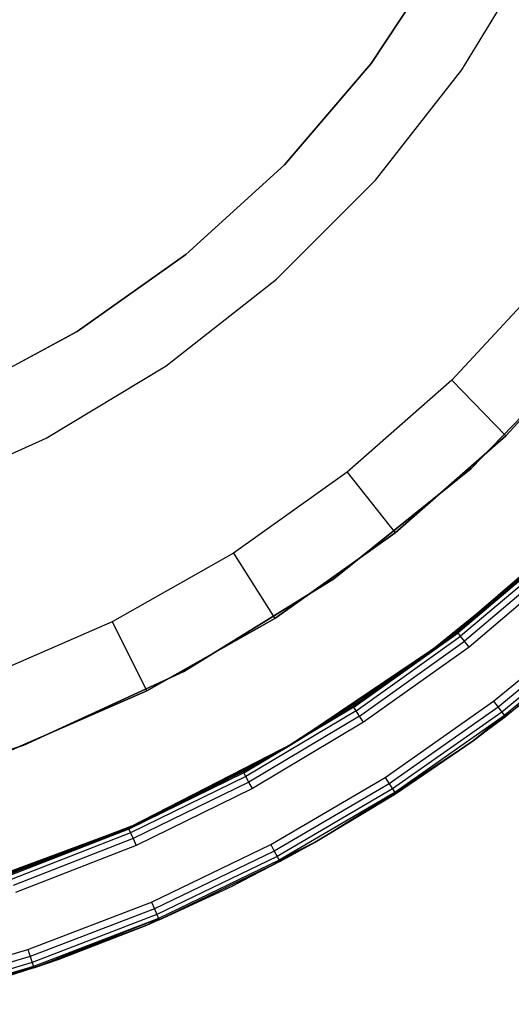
# Model space of a CAD drawing. Extents: x 8.05 to 16.55, y -4.25 to 4.25.
# Tile 7 of 15: x 13.63 to 14.9, y -4.12 to -1.57. Entities that reach past the tile are written whole.
import ezdxf

# ---------------------------------------------------------------- set-up
doc = ezdxf.new("R2010")
doc.units = 0
doc.header["$LTSCALE"] = 2.54
doc.layers.get('0').update_dxf_attribs({"color": 13, "linetype": 'CONTINUOUS'})

# ---------------------------------------------------------------- blocks, each defined once
blk = doc.blocks.new('Z_O_ENIE_HVAR_246E463456_S')
at = {"color": 0}
for p, q in [((2.469, -1.7042), (2.6564, -1.3942)), ((2.469, -1.7042, -2.4), (2.6564, -1.3942, -2.4)), ((2.469, -1.7042), (2.6564, -1.3942)), ((2.469, -1.7042, -2.4), (2.6564, -1.3942, -2.4)), ((2.4249, -1.4), (2.2344, -1.6874)), ((2.2344, -1.6874, -2.7), (2.4249, -1.4, -2.7)), ((2.4249, -1.4), (2.2344, -1.6874)), ((2.2344, -1.6874, -2.7), (2.4249, -1.4, -2.7)), ((2.2344, -1.6874), (2.0102, -1.9492)), ((2.0102, -1.9492, -2.7), (2.2344, -1.6874, -2.7)), ((2.2344, -1.6874), (2.0102, -1.9492)), ((2.0102, -1.9492, -2.7), (2.2344, -1.6874, -2.7)), ((2.2344, -1.6874), (2.2344, -1.6874, -2.7)), ((2.2344, -1.6874), (2.2344, -1.6874, -2.7)), ((2.2455, -1.9894), (2.469, -1.7042)), ((2.2455, -1.9894, -2.4), (2.469, -1.7042, -2.4)), ((2.2455, -1.9894), (2.469, -1.7042)), ((2.2455, -1.9894, -2.4), (2.469, -1.7042, -2.4)), ((2.469, -1.7042, -2.4), (2.469, -1.7042)), ((2.469, -1.7042, -2.4), (2.469, -1.7042)), ((2.0102, -1.9492), (1.7554, -2.1814)), ((1.7554, -2.1814, -2.7), (2.0102, -1.9492, -2.7)), ((2.0102, -1.9492), (1.7554, -2.1814)), ((1.7554, -2.1814, -2.7), (2.0102, -1.9492, -2.7)), ((2.0102, -1.9492), (2.0102, -1.9492, -2.7)), ((2.0102, -1.9492), (2.0102, -1.9492, -2.7)), ((1.9894, -2.2455), (2.2455, -1.9894)), ((1.9894, -2.2455, -2.4), (2.2455, -1.9894, -2.4)), ((1.9894, -2.2455), (2.2455, -1.9894)), ((1.9894, -2.2455, -2.4), (2.2455, -1.9894, -2.4)), ((2.2455, -1.9894, -2.4), (2.2455, -1.9894)), ((2.2455, -1.9894, -2.4), (2.2455, -1.9894)), ((1.7554, -2.1814), (1.474, -2.3806)), ((1.474, -2.3806, -2.7), (1.7554, -2.1814, -2.7)), ((1.7554, -2.1814), (1.474, -2.3806)), ((1.474, -2.3806, -2.7), (1.7554, -2.1814, -2.7)), ((1.7554, -2.1814), (1.7554, -2.1814, -2.7)), ((1.7554, -2.1814), (1.7554, -2.1814, -2.7)), ((1.7042, -2.469), (1.9894, -2.2455)), ((1.7042, -2.469, -2.4), (1.9894, -2.2455, -2.4)), ((1.7042, -2.469), (1.9894, -2.2455)), ((1.7042, -2.469, -2.4), (1.9894, -2.2455, -2.4)), ((1.9894, -2.2455, -2.4), (1.9894, -2.2455)), ((1.9894, -2.2455, -2.4), (1.9894, -2.2455)), ((2.6876, -2.2421, -5.9991), (2.4428, -2.5065, -5.9991)), ((2.6876, -2.2421, -5.9991), (2.4428, -2.5065, -5.9991)), ((1.474, -2.3806), (1.1703, -2.5437)), ((1.1703, -2.5437, -2.7), (1.474, -2.3806, -2.7)), ((1.474, -2.3806), (1.1703, -2.5437)), ((1.1703, -2.5437, -2.7), (1.474, -2.3806, -2.7)), ((1.474, -2.3806), (1.474, -2.3806, -2.7)), ((1.474, -2.3806), (1.474, -2.3806, -2.7)), ((2.5824, -2.6498, -5.7991), (2.8412, -2.3702, -5.7991)), ((2.8412, -2.3702, -4.1991), (2.5824, -2.6498, -4.1991)), ((2.8412, -2.3702, -4.1991), (2.5824, -2.6498, -4.1991)), ((2.5824, -2.6498, -5.7991), (2.8412, -2.3702, -5.7991)), ((2.8098, -2.4073, -6), (2.4927, -2.7343, -6)), ((2.4927, -2.7343, -6.1), (2.8098, -2.4073, -6.1)), ((2.4927, -2.7343, -6.1), (2.8098, -2.4073, -6.1)), ((2.8098, -2.4073, -6), (2.4927, -2.7343, -6)), ((1.3942, -2.6564), (1.7042, -2.469)), ((1.3942, -2.6564, -2.4), (1.7042, -2.469, -2.4)), ((1.3942, -2.6564), (1.7042, -2.469)), ((1.3942, -2.6564, -2.4), (1.7042, -2.469, -2.4)), ((1.7042, -2.469, -2.4), (1.7042, -2.469)), ((1.7042, -2.469, -2.4), (1.7042, -2.469)), ((2.4428, -2.5065, -5.9991), (2.1721, -2.7444, -5.9991)), ((2.4428, -2.5065, -5.9991), (2.1721, -2.7444, -5.9991)), ((2.4428, -2.5065, -5.9991), (2.5824, -2.6498, -5.7991)), ((2.4428, -2.5065, -5.9991), (2.5824, -2.6498, -5.7991)), ((1.0638, -2.805), (1.3942, -2.6564)), ((1.0638, -2.805, -2.4), (1.3942, -2.6564, -2.4)), ((1.0638, -2.805), (1.3942, -2.6564)), ((1.0638, -2.805, -2.4), (1.3942, -2.6564, -2.4)), ((1.3942, -2.6564, -2.4), (1.3942, -2.6564)), ((1.3942, -2.6564, -2.4), (1.3942, -2.6564)), ((2.2963, -2.9012, -5.7991), (2.5824, -2.6498, -5.7991)), ((2.5824, -2.6498, -4.1991), (2.2963, -2.9012, -4.1991)), ((2.5824, -2.6498, -4.1991), (2.2963, -2.9012, -4.1991)), ((2.2963, -2.9012, -5.7991), (2.5824, -2.6498, -5.7991)), ((2.5824, -2.6498, -5.7991), (2.5824, -2.6498, -4.1991)), ((2.5824, -2.6498, -5.7991), (2.5824, -2.6498, -4.1991)), ((2.1721, -2.7444, -5.9991), (1.8784, -2.9532, -5.9991)), ((2.1721, -2.7444, -5.9991), (1.8784, -2.9532, -5.9991)), ((2.4927, -2.7343, -6), (2.1378, -3.0199, -6)), ((2.1378, -3.0199, -6.1), (2.4927, -2.7343, -6.1)), ((2.1378, -3.0199, -6.1), (2.4927, -2.7343, -6.1)), ((2.4927, -2.7343, -6), (2.1378, -3.0199, -6)), ((2.1721, -2.7444, -5.9991), (2.2963, -2.9012, -5.7991)), ((2.1721, -2.7444, -5.9991), (2.2963, -2.9012, -5.7991)), ((2.4927, -2.7343, -6.1), (2.4927, -2.7343, -6)), ((2.4927, -2.7343, -6.1), (2.4927, -2.7343, -6)), ((2.7862, -2.87, -6), (2.4272, -3.1794, -6)), ((2.4272, -3.1794, -6.1), (2.7862, -2.87, -6.1)), ((2.7862, -2.87, -6), (2.4272, -3.1794, -6)), ((2.4272, -3.1794, -6.1), (2.7862, -2.87, -6.1)), ((1.9858, -3.122, -5.7991), (2.2963, -2.9012, -5.7991)), ((2.2963, -2.9012, -4.1991), (1.9858, -3.122, -4.1991)), ((2.2963, -2.9012, -4.1991), (1.9858, -3.122, -4.1991)), ((1.9858, -3.122, -5.7991), (2.2963, -2.9012, -5.7991)), ((2.2963, -2.9012, -5.7991), (2.2963, -2.9012, -4.1991)), ((2.2963, -2.9012, -5.7991), (2.2963, -2.9012, -4.1991)), ((2.7091, -2.9429, -2.45), (2.4272, -3.1794, -6)), ((2.7091, -2.9429, -2.45), (2.4272, -3.1794, -6)), ((2.4569, -3.1566, -2.45), (2.7091, -2.9429, -2.45)), ((2.4569, -3.1566, -2.45), (2.7091, -2.9429, -2.45)), ((2.7117, -2.9457, -2.4309), (2.4592, -3.1596, -2.4309)), ((2.7117, -2.9457, -2.4309), (2.4592, -3.1596, -2.4309)), ((1.8784, -2.9532, -5.9991), (1.5648, -3.1307, -5.9991)), ((1.8784, -2.9532, -5.9991), (1.5648, -3.1307, -5.9991)), ((1.8784, -2.9532, -5.9991), (1.9858, -3.122, -5.7991)), ((1.8784, -2.9532, -5.9991), (1.9858, -3.122, -5.7991)), ((2.3511, -3.2361, -2.4), (2.6765, -2.9726, -2.4)), ((2.3511, -3.2361, -2.7), (2.6765, -2.9726, -2.7)), ((2.3511, -3.2361, -2.4), (2.6765, -2.9726, -2.4)), ((2.3511, -3.2361, -2.7), (2.6765, -2.9726, -2.7)), ((2.719, -2.9537, -2.4146), (2.4658, -3.1681, -2.4146)), ((2.719, -2.9537, -2.4146), (2.4658, -3.1681, -2.4146)), ((2.73, -2.9656, -2.4038), (2.4758, -3.1809, -2.4038)), ((2.73, -2.9656, -2.4038), (2.4758, -3.1809, -2.4038)), ((2.743, -2.9797, -2.4), (2.4876, -3.196, -2.4)), ((2.743, -2.9797, -2.4), (2.4876, -3.196, -2.4)), ((2.1378, -3.0199, -6), (1.7504, -3.2597, -6)), ((1.7504, -3.2597, -6.1), (2.1378, -3.0199, -6.1)), ((1.7504, -3.2597, -6.1), (2.1378, -3.0199, -6.1)), ((2.1378, -3.0199, -6), (1.7504, -3.2597, -6)), ((2.1378, -3.0199, -6.1), (2.1378, -3.0199, -6)), ((2.1378, -3.0199, -6.1), (2.1378, -3.0199, -6)), ((2.4272, -3.1794, -6.1), (2.6113, -3.03, -10.4745)), ((2.6113, -3.03, -10.4745), (2.4272, -3.1794, -10.3706)), ((2.4272, -3.1794, -6.1), (2.6113, -3.03, -10.4745)), ((2.6113, -3.03, -10.4745), (2.4272, -3.1794, -10.3706)), ((1.6542, -3.3096, -5.7991), (1.9858, -3.122, -5.7991)), ((1.9858, -3.122, -4.1991), (1.6542, -3.3096, -4.1991)), ((1.9858, -3.122, -4.1991), (1.6542, -3.3096, -4.1991)), ((1.6542, -3.3096, -5.7991), (1.9858, -3.122, -5.7991)), ((1.9858, -3.122, -5.7991), (1.9858, -3.122, -4.1991)), ((1.9858, -3.122, -5.7991), (1.9858, -3.122, -4.1991)), ((2.5511, -3.3364, -2.4), (2.8146, -3.1174, -2.4)), ((2.5511, -3.3364, -2.4), (2.8146, -3.1174, -2.4)), ((1.5648, -3.1307, -5.9991), (1.2346, -3.275, -5.9991)), ((1.5648, -3.1307, -5.9991), (1.2346, -3.275, -5.9991)), ((1.5648, -3.1307, -5.9991), (1.6542, -3.3096, -5.7991)), ((1.5648, -3.1307, -5.9991), (1.6542, -3.3096, -5.7991)), ((2.8481, -3.1545, -2.45), (2.4981, -3.4383, -10.4106)), ((2.8481, -3.1545, -2.45), (2.4981, -3.4383, -10.4106)), ((2.8274, -3.1316, -2.4038), (2.5628, -3.3516, -2.4038)), ((2.8274, -3.1316, -2.4038), (2.5628, -3.3516, -2.4038)), ((2.8383, -3.1436, -2.4146), (2.5726, -3.3645, -2.4146)), ((2.8383, -3.1436, -2.4146), (2.5726, -3.3645, -2.4146)), ((2.8455, -3.1517, -2.4309), (2.5792, -3.3731, -2.4309)), ((2.8455, -3.1517, -2.4309), (2.5792, -3.3731, -2.4309)), ((2.8481, -3.1545, -2.45), (2.5815, -3.3761, -2.45)), ((2.8481, -3.1545, -2.45), (2.5815, -3.3761, -2.45)), ((2.4272, -3.1794, -6), (2.0341, -3.4442, -6)), ((2.0341, -3.4442, -6.1), (2.4272, -3.1794, -6.1)), ((2.4272, -3.1794, -6), (2.0341, -3.4442, -6)), ((2.0341, -3.4442, -6.1), (2.4272, -3.1794, -6.1)), ((2.4272, -3.1794, -6), (2.1878, -3.3487, -2.45)), ((2.1878, -3.3487, -2.45), (2.4272, -3.1794, -2.45)), ((2.4272, -3.1794, -6), (2.1878, -3.3487, -2.45)), ((2.1878, -3.3487, -2.45), (2.4272, -3.1794, -2.45)), ((2.1899, -3.3519, -2.4309), (2.4592, -3.1596, -2.4309)), ((2.1899, -3.3519, -2.4309), (2.4592, -3.1596, -2.4309)), ((2.1899, -3.3519, -2.4309), (2.4272, -3.1794, -2.45)), ((2.1899, -3.3519, -2.4309), (2.4272, -3.1794, -2.45)), ((2.1958, -3.3609, -2.4146), (2.4658, -3.1681, -2.4146)), ((2.1958, -3.3609, -2.4146), (2.4658, -3.1681, -2.4146)), ((2.2047, -3.3745, -2.4038), (2.4758, -3.1809, -2.4038)), ((2.2047, -3.3745, -2.4038), (2.4758, -3.1809, -2.4038)), ((2.4272, -3.1794, -6.1), (2.2346, -3.3176, -10.2618)), ((2.4272, -3.1794, -6.1), (2.2346, -3.3176, -10.2618)), ((2.4272, -3.1794, -10.3706), (2.2346, -3.3176, -10.2618)), ((2.4272, -3.1794, -10.3706), (2.2346, -3.3176, -10.2618)), ((2.4272, -3.1794, -2.45), (2.4569, -3.1566, -2.45)), ((2.4569, -3.1566, -2.45), (2.4272, -3.1794, -6)), ((2.4569, -3.1566, -2.45), (2.4272, -3.1794, -6)), ((2.4272, -3.1794, -2.45), (2.4569, -3.1566, -2.45)), ((2.4272, -3.1794, -2.45), (2.4592, -3.1596, -2.4309)), ((2.4272, -3.1794, -2.45), (2.4592, -3.1596, -2.4309)), ((2.4272, -3.1794, -2.45), (2.4272, -3.1794, -6)), ((2.4272, -3.1794, -2.45), (2.4272, -3.1794, -6)), ((2.4272, -3.1794, -6.1), (2.4272, -3.1794, -10.3706)), ((2.4272, -3.1794, -6.1), (2.4272, -3.1794, -10.3706)), ((2.4592, -3.1596, -2.4309), (2.4569, -3.1566, -2.45)), ((2.4592, -3.1596, -2.4309), (2.4569, -3.1566, -2.45)), ((2.4658, -3.1681, -2.4146), (2.4592, -3.1596, -2.4309)), ((2.4658, -3.1681, -2.4146), (2.4592, -3.1596, -2.4309)), ((2.4758, -3.1809, -2.4038), (2.4658, -3.1681, -2.4146)), ((2.4758, -3.1809, -2.4038), (2.4658, -3.1681, -2.4146)), ((2.4876, -3.196, -2.4), (2.4758, -3.1809, -2.4038)), ((2.4876, -3.196, -2.4), (2.4758, -3.1809, -2.4038)), ((2.4876, -3.196, -2.4), (2.2151, -3.3905, -2.4)), ((2.4876, -3.196, -2.4), (2.2151, -3.3905, -2.4)), ((2, -3.4641, -2.4), (2.3511, -3.2361, -2.4)), ((2, -3.4641, -2.7), (2.3511, -3.2361, -2.7)), ((2, -3.4641, -2.4), (2.3511, -3.2361, -2.4)), ((2, -3.4641, -2.7), (2.3511, -3.2361, -2.7)), ((2.3511, -3.2361, -2.7), (2.3511, -3.2361, -2.4)), ((2.3511, -3.2361, -2.7), (2.3511, -3.2361, -2.4)), ((1.7504, -3.2597, -6), (1.3366, -3.4501, -6)), ((1.3366, -3.4501, -6.1), (1.7504, -3.2597, -6.1)), ((1.3366, -3.4501, -6.1), (1.7504, -3.2597, -6.1)), ((1.7504, -3.2597, -6), (1.3366, -3.4501, -6)), ((1.7504, -3.2597, -6.1), (1.7504, -3.2597, -6)), ((1.7504, -3.2597, -6.1), (1.7504, -3.2597, -6)), ((2.4981, -3.4383, -10.4106), (2.6903, -3.2901, -10.5192)), ((2.4981, -3.4383, -10.4106), (2.6903, -3.2901, -10.5192)), ((1.3052, -3.4622, -5.7991), (1.6542, -3.3096, -5.7991)), ((1.6542, -3.3096, -4.1991), (1.3052, -3.4622, -4.1991)), ((1.6542, -3.3096, -4.1991), (1.3052, -3.4622, -4.1991)), ((1.3052, -3.4622, -5.7991), (1.6542, -3.3096, -5.7991)), ((1.6542, -3.3096, -5.7991), (1.6542, -3.3096, -4.1991)), ((1.6542, -3.3096, -5.7991), (1.6542, -3.3096, -4.1991)), ((2.0341, -3.4442, -6.1), (2.2346, -3.3176, -10.2618)), ((2.2346, -3.3176, -10.2618), (2.0341, -3.4442, -10.1486)), ((2.0341, -3.4442, -6.1), (2.2346, -3.3176, -10.2618)), ((2.2346, -3.3176, -10.2618), (2.0341, -3.4442, -10.1486)), ((2.1899, -3.3519, -2.4309), (1.9056, -3.5212, -2.4309)), ((2.1899, -3.3519, -2.4309), (1.9056, -3.5212, -2.4309)), ((2.0341, -3.4442, -6), (2.1878, -3.3487, -2.45)), ((2.0341, -3.4442, -6), (2.1878, -3.3487, -2.45)), ((2.0341, -3.4442, -2.45), (2.1878, -3.3487, -2.45)), ((2.0341, -3.4442, -2.45), (2.1878, -3.3487, -2.45)), ((2.1899, -3.3519, -2.4309), (2.0341, -3.4442, -2.45)), ((2.1899, -3.3519, -2.4309), (2.0341, -3.4442, -2.45)), ((2.1878, -3.3487, -2.45), (2.1899, -3.3519, -2.4309)), ((2.1878, -3.3487, -2.45), (2.1899, -3.3519, -2.4309)), ((2.1958, -3.3609, -2.4146), (2.1899, -3.3519, -2.4309)), ((2.1958, -3.3609, -2.4146), (2.1899, -3.3519, -2.4309)), ((2.2707, -3.5333, -2.4), (2.5511, -3.3364, -2.4)), ((2.2707, -3.5333, -2.4), (2.5511, -3.3364, -2.4)), ((2.5628, -3.3516, -2.4038), (2.281, -3.5494, -2.4038)), ((2.5628, -3.3516, -2.4038), (2.281, -3.5494, -2.4038)), ((2.5511, -3.3364, -2.4), (2.5628, -3.3516, -2.4038)), ((2.5511, -3.3364, -2.4), (2.5628, -3.3516, -2.4038)), ((2.5628, -3.3516, -2.4038), (2.5726, -3.3645, -2.4146)), ((2.5628, -3.3516, -2.4038), (2.5726, -3.3645, -2.4146)), ((2.1958, -3.3609, -2.4146), (1.9108, -3.5308, -2.4146)), ((2.1958, -3.3609, -2.4146), (1.9108, -3.5308, -2.4146)), ((2.2047, -3.3745, -2.4038), (1.9185, -3.545, -2.4038)), ((2.2047, -3.3745, -2.4038), (1.9185, -3.545, -2.4038)), ((2.2047, -3.3745, -2.4038), (2.1958, -3.3609, -2.4146)), ((2.2047, -3.3745, -2.4038), (2.1958, -3.3609, -2.4146)), ((2.2151, -3.3905, -2.4), (2.2047, -3.3745, -2.4038)), ((2.2151, -3.3905, -2.4), (2.2047, -3.3745, -2.4038)), ((2.5726, -3.3645, -2.4146), (2.2898, -3.563, -2.4146)), ((2.5726, -3.3645, -2.4146), (2.2898, -3.563, -2.4146)), ((2.5792, -3.3731, -2.4309), (2.2957, -3.5721, -2.4309)), ((2.5792, -3.3731, -2.4309), (2.2957, -3.5721, -2.4309)), ((2.4981, -3.4383, -2.45), (2.5792, -3.3731, -2.4309)), ((2.4981, -3.4383, -2.45), (2.5792, -3.3731, -2.4309)), ((2.5815, -3.3761, -2.45), (2.4981, -3.4383, -10.4106)), ((2.5815, -3.3761, -2.45), (2.4981, -3.4383, -10.4106)), ((2.5815, -3.3761, -2.45), (2.4981, -3.4383, -2.45)), ((2.5815, -3.3761, -2.45), (2.4981, -3.4383, -2.45)), ((2.5726, -3.3645, -2.4146), (2.5792, -3.3731, -2.4309)), ((2.5726, -3.3645, -2.4146), (2.5792, -3.3731, -2.4309)), ((2.5815, -3.3761, -2.45), (2.5792, -3.3731, -2.4309)), ((2.5815, -3.3761, -2.45), (2.5792, -3.3731, -2.4309)), ((2.2151, -3.3905, -2.4), (1.9276, -3.5619, -2.4)), ((2.2151, -3.3905, -2.4), (1.9276, -3.5619, -2.4)), ((1.3366, -3.4501, -6), (0.9025, -3.5882, -6)), ((0.9025, -3.5882, -6.1), (1.3366, -3.4501, -6.1)), ((0.9025, -3.5882, -6.1), (1.3366, -3.4501, -6.1)), ((1.3366, -3.4501, -6), (0.9025, -3.5882, -6)), ((1.3366, -3.4501, -6.1), (1.3366, -3.4501, -6)), ((1.3366, -3.4501, -6.1), (1.3366, -3.4501, -6)), ((2.0341, -3.4442, -6), (1.6125, -3.6606, -6)), ((1.6125, -3.6606, -6.1), (2.0341, -3.4442, -6.1)), ((2.0341, -3.4442, -6), (1.6125, -3.6606, -6)), ((1.6125, -3.6606, -6.1), (2.0341, -3.4442, -6.1)), ((2.0341, -3.4442, -6.1), (1.8265, -3.5586, -10.0313)), ((2.0341, -3.4442, -6.1), (1.8265, -3.5586, -10.0313)), ((2.0341, -3.4442, -10.1486), (1.8265, -3.5586, -10.0313)), ((2.0341, -3.4442, -10.1486), (1.8265, -3.5586, -10.0313)), ((1.9038, -3.5179, -2.45), (2.0341, -3.4442, -6)), ((1.9038, -3.5179, -2.45), (2.0341, -3.4442, -6)), ((1.9038, -3.5179, -2.45), (2.0341, -3.4442, -2.45)), ((1.9038, -3.5179, -2.45), (2.0341, -3.4442, -2.45)), ((1.9056, -3.5212, -2.4309), (2.0341, -3.4442, -2.45)), ((1.9056, -3.5212, -2.4309), (2.0341, -3.4442, -2.45)), ((2.0341, -3.4442, -6), (2.0341, -3.4442, -2.45)), ((2.0341, -3.4442, -6), (2.0341, -3.4442, -2.45)), ((2.0341, -3.4442, -6.1), (2.0341, -3.4442, -10.1486)), ((2.0341, -3.4442, -6.1), (2.0341, -3.4442, -10.1486)), ((2.2957, -3.5721, -2.4309), (2.4981, -3.4383, -2.45)), ((2.2957, -3.5721, -2.4309), (2.4981, -3.4383, -2.45)), ((2.4981, -3.4383, -2.45), (2.2977, -3.5753, -2.45)), ((2.2977, -3.5753, -10.2975), (2.4981, -3.4383, -10.4106)), ((2.2977, -3.5753, -10.2975), (2.4981, -3.4383, -10.4106)), ((2.4981, -3.4383, -2.45), (2.2977, -3.5753, -2.45)), ((2.4981, -3.4383, -2.45), (2.4981, -3.4383, -10.4106)), ((2.4981, -3.4383, -2.45), (2.4981, -3.4383, -10.4106)), ((1.6269, -3.6542, -2.4), (2, -3.4641, -2.4)), ((1.6269, -3.6542, -2.7), (2, -3.4641, -2.7)), ((1.6269, -3.6542, -2.4), (2, -3.4641, -2.4)), ((1.6269, -3.6542, -2.7), (2, -3.4641, -2.7)), ((2, -3.4641, -2.7), (2, -3.4641, -2.4)), ((2, -3.4641, -2.7), (2, -3.4641, -2.4)), ((1.9038, -3.5179, -2.45), (1.6083, -3.6666, -2.4309)), ((1.9038, -3.5179, -2.45), (1.6083, -3.6666, -2.4309)), ((1.9056, -3.5212, -2.4309), (1.6083, -3.6666, -2.4309)), ((1.9056, -3.5212, -2.4309), (1.6083, -3.6666, -2.4309)), ((1.6125, -3.6606, -2.45), (1.9038, -3.5179, -2.45)), ((1.9038, -3.5179, -2.45), (1.6125, -3.6606, -6)), ((1.9038, -3.5179, -2.45), (1.6125, -3.6606, -6)), ((1.6125, -3.6606, -2.45), (1.9038, -3.5179, -2.45)), ((1.9108, -3.5308, -2.4146), (1.6127, -3.6765, -2.4146)), ((1.9108, -3.5308, -2.4146), (1.6127, -3.6765, -2.4146)), ((1.9038, -3.5179, -2.45), (1.9056, -3.5212, -2.4309)), ((1.9038, -3.5179, -2.45), (1.9056, -3.5212, -2.4309)), ((1.9108, -3.5308, -2.4146), (1.9056, -3.5212, -2.4309)), ((1.9108, -3.5308, -2.4146), (1.9056, -3.5212, -2.4309)), ((1.9185, -3.545, -2.4038), (1.9108, -3.5308, -2.4146)), ((1.9185, -3.545, -2.4038), (1.9108, -3.5308, -2.4146)), ((1.9751, -3.7066, -2.4), (2.2707, -3.5333, -2.4)), ((1.9751, -3.7066, -2.4), (2.2707, -3.5333, -2.4)), ((2.2707, -3.5333, -2.4), (2.281, -3.5494, -2.4038)), ((2.2707, -3.5333, -2.4), (2.281, -3.5494, -2.4038)), ((1.6125, -3.6606, -6.1), (1.8265, -3.5586, -10.0313)), ((1.8265, -3.5586, -10.0313), (1.6125, -3.6606, -9.9105)), ((1.6125, -3.6606, -6.1), (1.8265, -3.5586, -10.0313)), ((1.8265, -3.5586, -10.0313), (1.6125, -3.6606, -9.9105)), ((1.9185, -3.545, -2.4038), (1.6192, -3.6914, -2.4038)), ((1.9185, -3.545, -2.4038), (1.6192, -3.6914, -2.4038)), ((1.9276, -3.5619, -2.4), (1.6269, -3.7089, -2.4)), ((1.9276, -3.5619, -2.4), (1.6269, -3.7089, -2.4)), ((1.9276, -3.5619, -2.4), (1.9185, -3.545, -2.4038)), ((1.9276, -3.5619, -2.4), (1.9185, -3.545, -2.4038)), ((2.281, -3.5494, -2.4038), (1.9841, -3.7235, -2.4038)), ((2.281, -3.5494, -2.4038), (1.9841, -3.7235, -2.4038)), ((2.2898, -3.563, -2.4146), (1.9918, -3.7378, -2.4146)), ((2.2898, -3.563, -2.4146), (1.9918, -3.7378, -2.4146)), ((2.281, -3.5494, -2.4038), (2.2898, -3.563, -2.4146)), ((2.281, -3.5494, -2.4038), (2.2898, -3.563, -2.4146)), ((2.2898, -3.563, -2.4146), (2.2957, -3.5721, -2.4309)), ((2.2898, -3.563, -2.4146), (2.2957, -3.5721, -2.4309)), ((2.2957, -3.5721, -2.4309), (1.9969, -3.7474, -2.4309)), ((2.2957, -3.5721, -2.4309), (1.9969, -3.7474, -2.4309)), ((2.0899, -3.7007, -2.45), (2.2957, -3.5721, -2.4309)), ((2.0899, -3.7007, -2.45), (2.2957, -3.5721, -2.4309)), ((2.2977, -3.5753, -2.45), (2.0899, -3.7007, -2.45)), ((2.0899, -3.7007, -10.1801), (2.2977, -3.5753, -10.2975)), ((2.0899, -3.7007, -10.1801), (2.2977, -3.5753, -10.2975)), ((2.2977, -3.5753, -2.45), (2.0899, -3.7007, -2.45)), ((2.2977, -3.5753, -2.45), (2.2957, -3.5721, -2.4309)), ((2.2977, -3.5753, -2.45), (2.2957, -3.5721, -2.4309)), ((2.2977, -3.5753, -2.45), (2.2977, -3.5753, -10.2975)), ((2.2977, -3.5753, -2.45), (2.2977, -3.5753, -10.2975)), ((1.6125, -3.6606, -6), (1.1682, -3.8256, -6)), ((1.1682, -3.8256, -6.1), (1.6125, -3.6606, -6.1)), ((1.6125, -3.6606, -6), (1.1682, -3.8256, -6)), ((1.1682, -3.8256, -6.1), (1.6125, -3.6606, -6.1)), ((1.2361, -3.8042, -2.4), (1.6269, -3.6542, -2.4)), ((1.2361, -3.8042, -2.7), (1.6269, -3.6542, -2.7)), ((1.2361, -3.8042, -2.4), (1.6269, -3.6542, -2.4)), ((1.2361, -3.8042, -2.7), (1.6269, -3.6542, -2.7)), ((1.6125, -3.6606, -6), (1.2988, -3.7833, -2.45)), ((1.6125, -3.6606, -6), (1.2988, -3.7833, -2.45)), ((1.2988, -3.7833, -2.45), (1.6068, -3.6631, -2.45)), ((1.2988, -3.7833, -2.45), (1.6068, -3.6631, -2.45)), ((1.6125, -3.6606, -6.1), (1.3928, -3.7497, -9.7864)), ((1.6125, -3.6606, -6.1), (1.3928, -3.7497, -9.7864)), ((1.6125, -3.6606, -9.9105), (1.3928, -3.7497, -9.7864)), ((1.6125, -3.6606, -9.9105), (1.3928, -3.7497, -9.7864)), ((1.6068, -3.6631, -2.45), (1.6125, -3.6606, -6)), ((1.6068, -3.6631, -2.45), (1.6125, -3.6606, -2.45)), ((1.6068, -3.6631, -2.45), (1.6125, -3.6606, -6)), ((1.6083, -3.6666, -2.4309), (1.6068, -3.6631, -2.45)), ((1.6125, -3.6606, -2.45), (1.6083, -3.6666, -2.4309)), ((1.6125, -3.6606, -2.45), (1.6125, -3.6606, -6)), ((1.6125, -3.6606, -2.45), (1.6125, -3.6606, -6)), ((1.6125, -3.6606, -6.1), (1.6125, -3.6606, -9.9105)), ((1.6125, -3.6606, -6.1), (1.6125, -3.6606, -9.9105)), ((1.6269, -3.6542, -2.7), (1.6269, -3.6542, -2.4)), ((1.6269, -3.6542, -2.7), (1.6269, -3.6542, -2.4)), ((1.6083, -3.6666, -2.4309), (1.3, -3.7869, -2.4309)), ((1.6083, -3.6666, -2.4309), (1.3, -3.7869, -2.4309)), ((1.6127, -3.6765, -2.4146), (1.3036, -3.7971, -2.4146)), ((1.6127, -3.6765, -2.4146), (1.3036, -3.7971, -2.4146)), ((1.6083, -3.6666, -2.4309), (1.6127, -3.6765, -2.4146)), ((1.6083, -3.6666, -2.4309), (1.6127, -3.6765, -2.4146)), ((1.6127, -3.6765, -2.4146), (1.6192, -3.6914, -2.4038)), ((1.6127, -3.6765, -2.4146), (1.6192, -3.6914, -2.4038)), ((1.6192, -3.6914, -2.4038), (1.3088, -3.8125, -2.4038)), ((1.6192, -3.6914, -2.4038), (1.3088, -3.8125, -2.4038)), ((1.6269, -3.7089, -2.4), (1.315, -3.8306, -2.4)), ((1.6269, -3.7089, -2.4), (1.315, -3.8306, -2.4)), ((1.6192, -3.6914, -2.4038), (1.6269, -3.7089, -2.4)), ((1.6192, -3.6914, -2.4038), (1.6269, -3.7089, -2.4)), ((1.6664, -3.8552, -2.4), (1.9751, -3.7066, -2.4)), ((1.6664, -3.8552, -2.4), (1.9751, -3.7066, -2.4)), ((1.8752, -3.8139, -10.0588), (2.0899, -3.7007, -10.1801)), ((1.8752, -3.8139, -10.0588), (2.0899, -3.7007, -10.1801)), ((1.9751, -3.7066, -2.4), (1.9841, -3.7235, -2.4038)), ((1.9751, -3.7066, -2.4), (1.9841, -3.7235, -2.4038)), ((2.0899, -3.7007, -2.45), (1.9969, -3.7474, -2.4309)), ((2.0899, -3.7007, -2.45), (1.9969, -3.7474, -2.4309)), ((2.0899, -3.7007, -2.45), (1.9987, -3.7507, -2.45)), ((1.9987, -3.7507, -2.45), (2.0899, -3.7007, -10.1801)), ((1.9987, -3.7507, -2.45), (2.0899, -3.7007, -10.1801)), ((2.0899, -3.7007, -2.45), (1.9987, -3.7507, -2.45)), ((2.0899, -3.7007, -2.45), (2.0899, -3.7007, -10.1801)), ((2.0899, -3.7007, -2.45), (2.0899, -3.7007, -10.1801)), ((1.9841, -3.7235, -2.4038), (1.674, -3.8728, -2.4038)), ((1.9841, -3.7235, -2.4038), (1.674, -3.8728, -2.4038)), ((1.9918, -3.7378, -2.4146), (1.6805, -3.8877, -2.4146)), ((1.9918, -3.7378, -2.4146), (1.6805, -3.8877, -2.4146)), ((1.9841, -3.7235, -2.4038), (1.9918, -3.7378, -2.4146)), ((1.9841, -3.7235, -2.4038), (1.9918, -3.7378, -2.4146)), ((1.9918, -3.7378, -2.4146), (1.9969, -3.7474, -2.4309)), ((1.9918, -3.7378, -2.4146), (1.9969, -3.7474, -2.4309)), ((1.1682, -3.8256, -6.1), (1.3928, -3.7497, -9.7864)), ((1.3928, -3.7497, -9.7864), (1.1682, -3.8256, -9.6596)), ((1.1682, -3.8256, -6.1), (1.3928, -3.7497, -9.7864)), ((1.3928, -3.7497, -9.7864), (1.1682, -3.8256, -9.6596)), ((1.9969, -3.7474, -2.4309), (1.6848, -3.8977, -2.4309)), ((1.9969, -3.7474, -2.4309), (1.6848, -3.8977, -2.4309)), ((1.9987, -3.7507, -2.45), (1.6863, -3.9011, -2.45)), ((1.9987, -3.7507, -2.45), (1.6863, -3.9011, -2.45)), ((1.9987, -3.7507, -2.45), (1.8752, -3.8139, -10.0588)), ((1.9987, -3.7507, -2.45), (1.8752, -3.8139, -10.0588)), ((1.9987, -3.7507, -2.45), (1.9969, -3.7474, -2.4309)), ((1.9987, -3.7507, -2.45), (1.9969, -3.7474, -2.4309)), ((1.6544, -3.9148, -9.9341), (1.8752, -3.8139, -10.0588)), ((1.6544, -3.9148, -9.9341), (1.8752, -3.8139, -10.0588)), ((1.6863, -3.9011, -2.45), (1.8752, -3.8139, -10.0588)), ((1.6863, -3.9011, -2.45), (1.8752, -3.8139, -10.0588)), ((1.3467, -3.9783, -2.4), (1.6664, -3.8552, -2.4)), ((1.3467, -3.9783, -2.4), (1.6664, -3.8552, -2.4)), ((1.6664, -3.8552, -2.4), (1.674, -3.8728, -2.4038)), ((1.6664, -3.8552, -2.4), (1.674, -3.8728, -2.4038)), ((1.674, -3.8728, -2.4038), (1.3528, -3.9964, -2.4038)), ((1.674, -3.8728, -2.4038), (1.3528, -3.9964, -2.4038)), ((1.6805, -3.8877, -2.4146), (1.358, -4.0117, -2.4146)), ((1.6805, -3.8877, -2.4146), (1.358, -4.0117, -2.4146)), ((1.674, -3.8728, -2.4038), (1.6805, -3.8877, -2.4146)), ((1.674, -3.8728, -2.4038), (1.6805, -3.8877, -2.4146)), ((1.6805, -3.8877, -2.4146), (1.6848, -3.8977, -2.4309)), ((1.6805, -3.8877, -2.4146), (1.6848, -3.8977, -2.4309)), ((1.6848, -3.8977, -2.4309), (1.3615, -4.022, -2.4309)), ((1.6848, -3.8977, -2.4309), (1.3615, -4.022, -2.4309)), ((1.3627, -4.0256, -2.45), (1.6848, -3.8977, -2.4309)), ((1.3627, -4.0256, -2.45), (1.6848, -3.8977, -2.4309)), ((1.6544, -3.9148, -2.45), (1.3627, -4.0256, -2.45)), ((1.6544, -3.9148, -2.45), (1.3627, -4.0256, -2.45)), ((1.6544, -3.9148, -2.45), (1.4282, -4.0028, -9.8064)), ((1.4282, -4.0028, -9.8064), (1.6544, -3.9148, -9.9341)), ((1.6544, -3.9148, -2.45), (1.4282, -4.0028, -9.8064)), ((1.4282, -4.0028, -9.8064), (1.6544, -3.9148, -9.9341)), ((1.6544, -3.9148, -2.45), (1.6848, -3.8977, -2.4309)), ((1.6544, -3.9148, -2.45), (1.6848, -3.8977, -2.4309)), ((1.6863, -3.9011, -2.45), (1.6544, -3.9148, -9.9341)), ((1.6863, -3.9011, -2.45), (1.6544, -3.9148, -9.9341)), ((1.6863, -3.9011, -2.45), (1.6544, -3.9148, -2.45)), ((1.6863, -3.9011, -2.45), (1.6544, -3.9148, -2.45)), ((1.6544, -3.9148, -2.45), (1.6544, -3.9148, -9.9341)), ((1.6544, -3.9148, -2.45), (1.6544, -3.9148, -9.9341)), ((1.6863, -3.9011, -2.45), (1.6848, -3.8977, -2.4309)), ((1.6863, -3.9011, -2.45), (1.6848, -3.8977, -2.4309)), ((1.0179, -4.0748, -2.4), (1.3467, -3.9783, -2.4)), ((1.0179, -4.0748, -2.4), (1.3467, -3.9783, -2.4)), ((1.3467, -3.9783, -2.4), (1.3528, -3.9964, -2.4038)), ((1.3467, -3.9783, -2.4), (1.3528, -3.9964, -2.4038)), ((1.3528, -3.9964, -2.4038), (1.0226, -4.0933, -2.4038)), ((1.3528, -3.9964, -2.4038), (1.0226, -4.0933, -2.4038)), ((1.358, -4.0117, -2.4146), (1.0265, -4.1091, -2.4146)), ((1.358, -4.0117, -2.4146), (1.0265, -4.1091, -2.4146)), ((1.1974, -4.0778, -9.676), (1.4282, -4.0028, -9.8064)), ((1.1974, -4.0778, -9.676), (1.4282, -4.0028, -9.8064)), ((1.3528, -3.9964, -2.4038), (1.358, -4.0117, -2.4146)), ((1.3528, -3.9964, -2.4038), (1.358, -4.0117, -2.4146)), ((1.358, -4.0117, -2.4146), (1.3615, -4.022, -2.4309)), ((1.358, -4.0117, -2.4146), (1.3615, -4.022, -2.4309)), ((1.3627, -4.0256, -2.45), (1.4282, -4.0028, -9.8064)), ((1.3627, -4.0256, -2.45), (1.4282, -4.0028, -9.8064)), ((1.3615, -4.022, -2.4309), (1.0291, -4.1196, -2.4309)), ((1.3615, -4.022, -2.4309), (1.0291, -4.1196, -2.4309)), ((1.1974, -4.0778, -2.45), (1.3615, -4.022, -2.4309)), ((1.1974, -4.0778, -2.45), (1.3615, -4.022, -2.4309)), ((1.3627, -4.0256, -2.45), (1.1974, -4.0778, -9.676)), ((1.3627, -4.0256, -2.45), (1.1974, -4.0778, -9.676)), ((1.3627, -4.0256, -2.45), (1.1974, -4.0778, -2.45)), ((1.3627, -4.0256, -2.45), (1.1974, -4.0778, -2.45)), ((1.3627, -4.0256, -2.45), (1.3615, -4.022, -2.4309)), ((1.3627, -4.0256, -2.45), (1.3615, -4.022, -2.4309))]:
    blk.add_line(p, q, dxfattribs=at)

msp = doc.modelspace()

# ---------------------------------------------------------------- block references
at = {"color": 0}
msp.add_blockref('Z_O_ENIE_HVAR_246E463456_S', (12.3, 0), dxfattribs=at)

doc.saveas('drawing.dxf')
